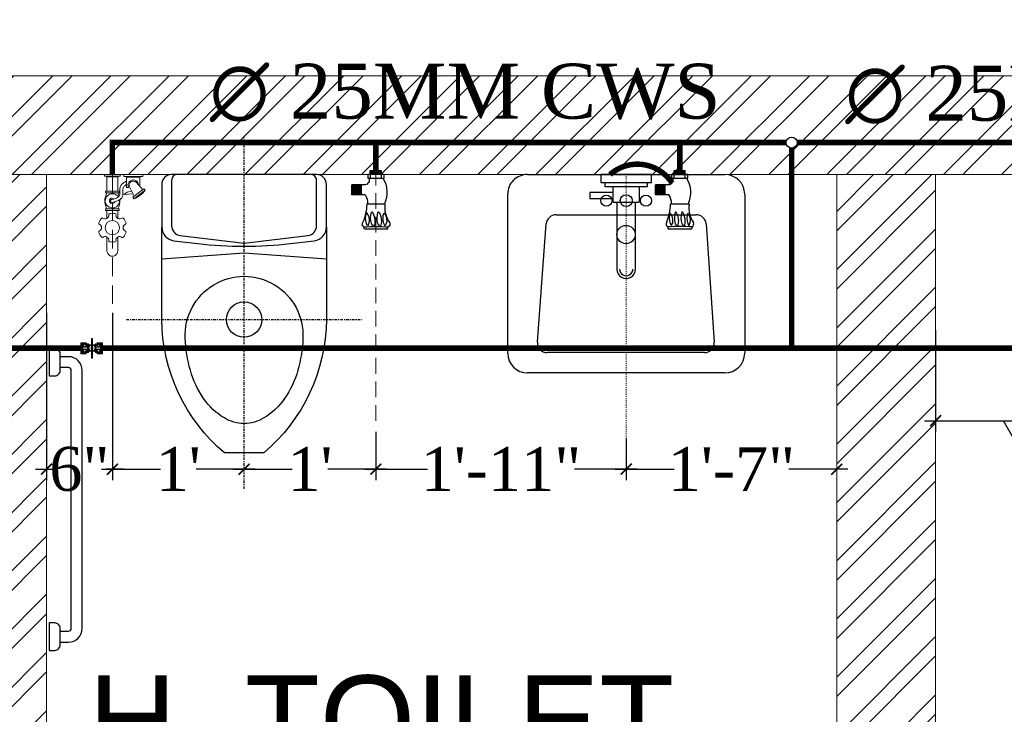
# Model space of a CAD drawing. Header units: inches. Extents: x 119662 to 158499, y 12149 to 20675.
# Tile 89 of 97: x 125240 to 125330, y 19611 to 19674. Entities that reach past the tile are written whole.
import ezdxf

# ---------------------------------------------------------------- set-up
doc = ezdxf.new("R2010")
doc.units = ezdxf.units.IN
doc.header["$MEASUREMENT"] = 0
doc.header["$PDMODE"] = 34
doc.linetypes.add('CENTER', pattern=[50.8, 31.75, -6.35, 6.35, -6.35])
doc.linetypes.add('DASHED2', pattern=[0.375, 0.25, -0.125])
for name, color, linetype, lineweight in [('00-GRIDTEXT', 1, 'Continuous', 13), ('202', 9, 'Continuous', 9), ('CENTER', 46, 'DASHED2', 9), ('FC', 1, 'Continuous', 9), ('KIT TEXT.', 5, 'Continuous', 5), ('PD_BRICK WALL_115', 134, 'Continuous', 30), ('PD_FIXTURE', 21, 'Continuous', 25), ('PD_HATCH', 45, 'Continuous', 9), ('PL. FICTURE', 4, 'Continuous', 25), ('PP-Domestic  Cold Water Supply', 5, 'Continuous', 25), ('PP-TEXT', 7, 'Continuous', 40)]:
    doc.layers.add(name, color=color, linetype=linetype, lineweight=lineweight)
doc.layers.add('PD_025_TEXT', color=61, linetype='Continuous')
doc.layers.add('PP--DIM', color=7, linetype='Continuous')
doc.styles.add('ISO', font='isocp.shx', dxfattribs={"height": 250})
doc.styles.add('MtX_Times_New_Roman', font='times.ttf')
doc.styles.add('style1', font='arial.ttf', dxfattribs={"height": 500})
doc.styles.add('TIMES NEW ROMAN', font='times.ttf', dxfattribs={"height": 4})
doc.dimstyles.new('PP-DIM', dxfattribs={"dimtxt": 4, "dimasz": 1, "dimexe": 1, "dimexo": 1, "dimgap": 0.09, "dimtad": 0, "dimdec": 1, "dimzin": 0, "dimdsep": 46, "dimlunit": 4, "dimtxsty": 'TIMES NEW ROMAN', "dimblk": 'ARCHTICK', "dimcen": 0.09, "dimdle": 1, "dimclrd": 256, "dimclre": 256, "dimclrt": 256, "dimadec": 0, "dimazin": 0, "dimtfac": 1, "dimtdec": 4, "dimtofl": 0, "dimtmove": 1, "dimatfit": 3, "dimfxl": 1, "dimtolj": 1, "dimtzin": 0, "dimlwd": -1, "dimlwe": -1, "dimarcsym": 0})

# ---------------------------------------------------------------- blocks, each defined once
blk = doc.blocks.new('A$C6E471120')
at = {"layer": 'KIT TEXT.', "color": 251, "insert": (-5067.8, -328.1, 488.6), "char_height": 60.175, "width": 1050.284, "attachment_point": 7, "style": 'ISO'}
blk.add_mtext('\\pi300.49;{\\Fromans|c0;\\W0.8;WORK TABLE}', dxfattribs=at)
blk = doc.blocks.new('LV')
at = {"color": 8}
for p, q in [((-254, 510.1), (254, 510.1)), ((-304.8, 50.8), (-304.8, 459.3)), ((-201, 458), (203.1, 458)), ((304.8, 459.3), (304.8, 50.8)), ((-205.3, 127), (-226.3, 430.8)), ((228.4, 430.6), (205.5, 126.8)), ((180.2, 103.5), (-180, 103.5)), ((254, 0), (-254, 0))]:
    blk.add_line(p, q, dxfattribs=at)
for centre, radius in [((0.4, 154.3), 23.6), ((-50.8, 67.2), 14.4), ((0, 67.2), 15.3), ((50.8, 67.2), 14.4)]:
    blk.add_circle(centre, radius, dxfattribs=at)
for centre, radius, start, end in [((-254, 459.3), 50.8, 90, 180), ((254, 459.3), 50.8, 0, 90), ((-201, 432.6), 25.4, 90, 184.2016), ((203.1, 432.6), 25.4, 355.4179, 90), ((-180, 128.9), 25.4, 184.2016, 270), ((180.2, 128.9), 25.4, 270, 355.4179), ((-254, 50.8), 50.8, 180, 270), ((254, 50.8), 50.8, 270, 0)]:
    blk.add_arc(centre, radius, start, end, dxfattribs=at)
blk = doc.blocks.new('XI')
at = {"color": 8, "linetype": 'CENTER', "ltscale": 0.2}
for points in [[(-370, 300), (-370, -300)], [(-801.7, 0), (94.8, 0)]]:
    blk.add_lwpolyline(points, dxfattribs=at)
at = {"color": 8}
for points in [[(-134, -210), (-370, -210, -0.218492), (-710, -50), (-710, 50, -0.218492), (-370, 210), (-134, 210)], [(0, 170, 0.414214), (-15, 185), (-130.8, 185, 0.379919), (-155.6, 163), (-175, 0), (-155.6, -163, 0.379919), (-130.8, -185), (-15, -185, 0.414214), (0, -170)]]:
    blk.add_lwpolyline(points, format="xyb", dxfattribs=at)
blk.add_lwpolyline([(-215, 210), (-200, 0), (-215, -210)], dxfattribs=at)
for points in [[(0, -185), (0, 185, 0.414214), (-25, 210), (-134, 210, 0.379919), (-168.8, 179.1), (-176, 118.2, 0.059314), (-176, -118.2), (-168.8, -179.1, 0.379919), (-134, -210), (-25, -210, 0.414214)], [(-417.5, 150.1, -1.051391), (-417.5, -150.1, -0.060335), (-499.4, -137.1, -0.081386), (-571.2, -103.3, -0.106971), (-621, -50.4, -0.136416), (-635, 0, -0.136416), (-621, 50.4, -0.106971), (-571.2, 103.3, -0.081386), (-499.4, 137.1, -0.060335)]]:
    blk.add_lwpolyline(points, format="xyb", close=True, dxfattribs=at)
blk.add_circle((-370, 0), 45, dxfattribs=at)
blk = doc.blocks.new('A$C07EA312C')
at = {"color": 8}
for points in [[(0, 550), (0, 500), (10, 500, 0.414214), (20, 510), (20, 540, 0.414214), (10, 550)], [(0, 50), (0, 0), (10, 0, 0.414214), (20, 10), (20, 40, 0.414214), (10, 50)]]:
    blk.add_lwpolyline(points, format="xyb", close=True, dxfattribs=at)
for points in [[(20, 15), (35, 15, 0.414214), (60, 40), (60, 510, 0.414214), (35, 535), (20, 535)], [(20, 35), (35, 35, 0.414214), (40, 40), (40, 510, 0.414214), (35, 515), (20, 515)]]:
    blk.add_lwpolyline(points, format="xyb", dxfattribs=at)
blk = doc.blocks.new('FIRST FLOOR')
at = {"layer": 'PD_HATCH', "lineweight": 5}
h = blk.add_hatch(dxfattribs=at)
h.set_pattern_fill('ANSI32', color=251, scale=10)
h.set_pattern_definition([(45, (138679.5072, 18754.504), (-2.65165, 2.65165), []), (45, (138681.275, 18754.504), (-2.65165, 2.65165), [])])
h.paths.add_polyline_path([(138682.658, 18797.254), (138673.658, 18797.254), (138673.658, 18715.754), (138682.658, 18715.754)])
h.paths.add_polyline_path([(139044.158, 18649.754), (138874.658, 18649.754), (138874.658, 18640.754), (139044.158, 18640.754)])
h.paths.add_polyline_path([(139228.658, 18649.754), (139059.158, 18649.754), (139059.158, 18640.754), (139228.658, 18640.754)])
h.paths.add_polyline_path([(138682.658, 19513.754), (138673.658, 19513.754), (138673.658, 19432.254), (138682.658, 19432.254)])
h.paths.add_polyline_path([(138682.658, 19417.254), (138673.658, 19417.254), (138673.658, 19277.254), (138682.658, 19277.254)])
h.paths.add_polyline_path([(138682.658, 19262.254), (138673.658, 19262.254), (138673.658, 19122.254), (138682.658, 19122.254)])
h.paths.add_polyline_path([(138682.658, 19107.254), (138673.658, 19107.254), (138673.658, 18967.254), (138682.658, 18967.254)])
h.paths.add_polyline_path([(138682.658, 18952.254), (138673.658, 18952.254), (138673.658, 18812.254), (138682.658, 18812.254)])
h.paths.add_polyline_path([(139774.658, 19588.754), (139608.158, 19588.754), (139608.158, 19579.754), (139774.658, 19579.754)])
h.paths.add_polyline_path([(139593.158, 19588.754), (139428.158, 19588.754), (139428.158, 19579.754), (139593.158, 19579.754)])
h.paths.add_polyline_path([(139413.158, 19588.754), (139243.658, 19588.754), (139243.658, 19579.754), (139413.158, 19579.754)])
h.paths.add_polyline_path([(139228.658, 19588.754), (139059.158, 19588.754), (139059.158, 19579.754), (139228.658, 19579.754)])
h.paths.add_polyline_path([(138859.658, 19588.754), (138748.658, 19588.754), (138748.658, 19579.754), (138859.658, 19579.754)])
h.paths.add_polyline_path([(138733.658, 19588.754), (138673.658, 19588.754), (138673.658, 19528.754), (138682.658, 19528.754), (138682.658, 19579.754), (138733.658, 19579.754)])
h.paths.add_polyline_path([(138682.658, 18700.754), (138673.658, 18700.754), (138673.658, 18640.754), (138733.658, 18640.754), (138733.658, 18649.754), (138682.658, 18649.754)])
h.paths.add_polyline_path([(138859.658, 18649.754), (138748.658, 18649.754), (138748.658, 18640.754), (138859.658, 18640.754)])
h.paths.add_polyline_path([(139268.408, 18649.754), (139243.658, 18649.754), (139243.658, 18640.754), (139268.408, 18640.754)])
h.paths.add_polyline_path([(139413.158, 18649.754), (139388.408, 18649.754), (139388.408, 18640.754), (139413.158, 18640.754)])
h.paths.add_polyline_path([(139450.658, 18649.754), (139428.158, 18649.754), (139428.158, 18640.754), (139450.658, 18640.754)])
h.paths.add_polyline_path([(139593.158, 18649.754), (139570.658, 18649.754), (139570.658, 18640.754), (139593.158, 18640.754)])
h.paths.add_polyline_path([(139630.658, 18649.754), (139608.158, 18649.754), (139608.158, 18640.754), (139630.658, 18640.754)])
h.paths.add_polyline_path([(139774.658, 18649.754), (139750.658, 18649.754), (139750.658, 18640.754), (139774.658, 18640.754)])
h.paths.add_polyline_path([(139789.658, 18658.754), (139780.658, 18658.754)])
h.paths.add_polyline_path([(139789.658, 18797.254), (139780.658, 18797.254), (139780.658, 18658.754), (139789.658, 18658.754)])
h.paths.add_polyline_path([(139789.658, 18952.254), (139780.658, 18952.254), (139780.658, 18812.254), (139789.658, 18812.254)])
h.paths.add_polyline_path([(139789.658, 19262.254), (139780.658, 19262.254), (139780.658, 18967.254), (139789.658, 18967.254)])
h.paths.add_polyline_path([(139789.658, 19570.754), (139780.658, 19570.754), (139780.658, 19432.254), (139789.658, 19432.254)])
h.paths.add_polyline_path([(139771.658, 19429.254), (139666.658, 19429.254), (139666.658, 19420.254), (139771.658, 19420.254)])
h.paths.add_polyline_path([(139666.658, 19417.254), (139657.658, 19417.254), (139657.658, 19339.254), (139666.658, 19339.254)])
h.paths.add_polyline_path([(139657.658, 19429.254), (139585.658, 19429.254), (139585.658, 19420.254), (139657.658, 19420.254)])
h.paths.add_polyline_path([(139585.658, 19417.254), (139576.658, 19417.254), (139576.658, 19339.254), (139585.658, 19339.254)])
h.paths.add_polyline_path([(139576.658, 19429.254), (139495.658, 19429.254), (139495.658, 19327.254), (139522.658, 19327.254), (139522.658, 19336.254), (139504.658, 19336.254), (139504.658, 19420.254), (139576.658, 19420.254)])
h.paths.add_polyline_path([(139576.658, 19336.254), (139558.658, 19336.254), (139558.658, 19327.254), (139576.658, 19327.254)], flags=17)
h.paths.add_polyline_path([(139603.658, 19336.254), (139585.658, 19336.254), (139585.658, 19327.254), (139603.658, 19327.254)])
h.paths.add_polyline_path([(139657.658, 19336.254), (139639.658, 19336.254), (139639.658, 19327.254), (139657.658, 19327.254)])
h.paths.add_polyline_path([(139666.658, 19327.254), (139657.658, 19327.254), (139657.658, 19264.254), (139666.658, 19264.254)])
h.paths.add_polyline_path([(139789.658, 19278.254), (139780.658, 19278.254), (139780.658, 19277.254), (139789.658, 19277.254)])
h.paths.add_polyline_path([(139789.658, 19417.254), (139780.658, 19417.254), (139780.658, 19398.254), (139789.658, 19398.254)])
h.paths.add_polyline_path([(138911.408, 19579.754), (138911.408, 19588.754), (138874.658, 19588.754), (138874.658, 19579.754)])
h.paths.add_polyline_path([(139007.408, 19588.754), (139007.408, 19579.754), (139044.158, 19579.754), (139044.158, 19588.754)])
h = blk.add_hatch(dxfattribs=at)
h.set_pattern_fill('ANSI32', color=251, scale=10)
h.set_pattern_definition([(45, (165803.1266, 37468.1404), (-2.65165043, 2.65165043), []), (45, (165804.8943, 37468.1404), (-2.65165043, 2.65165043), [])])
h.paths.add_polyline_path([(139264.658, 19579.754), (139258.658, 19579.754), (139258.658, 19543.754), (139264.658, 19543.754)])
h.paths.add_polyline_path([(139264.658, 19543.754), (139258.658, 19543.754), (139258.658, 19507.754), (139264.658, 19507.754)])
h.paths.add_polyline_path([(139258.658, 19507.754), (139258.658, 19471.754), (139264.658, 19471.754), (139264.658, 19507.754)])
h.paths.add_polyline_path([(139264.658, 19471.754), (139258.658, 19471.754), (139258.658, 19435.754), (139264.658, 19435.754)])
h.paths.add_polyline_path([(139264.658, 19435.754), (139258.658, 19435.754), (139258.658, 19399.754), (139264.658, 19399.754)])
h.paths.add_polyline_path([(139264.658, 19399.754), (139258.658, 19399.754), (139258.658, 19363.754), (139264.658, 19363.754)])
h.paths.add_polyline_path([(139543.658, 19579.754), (139534.658, 19579.754), (139534.658, 19490.254), (139530.158, 19490.254), (139530.158, 19485.754), (139534.658, 19485.754), (139534.658, 19475.754), (139543.658, 19475.754)])
h.paths.add_polyline_path([(139462.658, 19579.754), (139458.158, 19579.754), (139458.158, 19490.254), (139453.658, 19490.254), (139453.658, 19485.754), (139488.158, 19485.754), (139488.158, 19490.254), (139462.658, 19490.254)])
h.paths.add_polyline_path([(139458.158, 19561.754), (139455.158, 19561.754), (139455.158, 19557.254), (139458.158, 19557.254)], flags=17)
h.paths.add_polyline_path([(139431.158, 19561.754), (139428.158, 19561.754), (139428.158, 19570.754), (139423.658, 19570.754), (139423.658, 19561.754), (139413.158, 19561.754), (139413.158, 19557.254), (139431.158, 19557.254)])
h.paths.add_polyline_path([(139377.158, 19579.754), (139372.658, 19579.754), (139372.658, 19563.754), (139372.658, 19557.254), (139377.158, 19557.254), (139377.158, 19561.754)])
h.paths.add_polyline_path([(139668.158, 19579.754), (139663.658, 19579.754), (139663.658, 19561.754), (139668.158, 19561.754)])
at = {"layer": 'PD_BRICK WALL_115', "color": 251, "lineweight": 5}
for p, q in [((139789.658, 19588.754), (139007.408, 19588.754)), ((139593.158, 19579.754), (139428.158, 19579.754)), ((139462.658, 19490.254), (139462.658, 19579.754)), ((139534.658, 19490.254), (139534.658, 19579.754))]:
    blk.add_line(p, q, dxfattribs=at)
blk.add_lwpolyline([(139534.658, 19475.754), (139543.658, 19475.754), (139543.658, 19579.754)], dxfattribs=at)
at = {"layer": '00-GRIDTEXT', "color": 8, "xscale": 0.03937007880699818, "yscale": 0.03937007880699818, "zscale": 0.03937007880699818}
blk.add_blockref('A$C6E471120', (139249.658, 19579.754), dxfattribs=at)
at = {"layer": 'PD_FIXTURE', "color": 251, "ltscale": 12}
for name, p, xscale, yscale, zscale, rotation in [('XI', (139480.658, 19579.754), 0.03571428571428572, 0.03571428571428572, 0.03571428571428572, 90), ('LV', (139515.472, 19579.754), 0.03542840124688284, 0.03542840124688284, 0.03542840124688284, 180)]:
    blk.add_blockref(name, p, dxfattribs=dict(at, xscale=xscale, yscale=yscale, zscale=zscale, rotation=rotation))
at = {"layer": 'PD_FIXTURE', "color": 251, "ltscale": 12, "xscale": 0.05, "yscale": 0.05, "zscale": 0.05}
blk.add_blockref('A$C07EA312C', (139462.908, 19536.41), dxfattribs=at)
at = {"layer": 'PD_025_TEXT', "color": 251, "insert": (139453.311, 19338.288), "char_height": 8, "width": 128.49522, "attachment_point": 1, "rotation": 90, "style": 'style1'}
blk.add_mtext('\\pi39.404;7\'4" WIDE\\P\\pi38.269;PASSAGE', dxfattribs=at)
at = {"layer": 'PD_025_TEXT', "color": 251, "insert": (139428.342, 19534.129), "char_height": 8, "width": 128.49522, "attachment_point": 1, "style": 'style1'}
blk.add_mtext('\\pi38.106;H. TOILET\\P\\pi44.447;6\' X 7\'5"', dxfattribs=at)
blk = doc.blocks.new('FOSSIL-PP')
at = {"layer": 'CENTER', "lineweight": 5, "ltscale": 5}
blk.add_line((-0.127, 0), (19.812, 0), dxfattribs=at)
at = {"layer": 'FC', "color": 4, "lineweight": 5}
for p, q in [((-0.017, 0.532), (-0.127, 0.532)), ((-0.127, -0.532), (-0.127, 0.532)), ((-0.017, 0.46), (-0.017, 0.532)), ((0.027, 0.372), (-0.017, 0.46)), ((0.027, -0.372), (0.027, 0.372)), ((0.027, 0.364), (1.008, 0.364)), ((1.008, -0.465), (1.008, 0.465)), ((1.008, 0.465), (1.108, 0.465)), ((1.108, -0.465), (1.108, 0.465)), ((2.203, -0.465), (2.203, 0.465)), ((2.203, 0.465), (2.303, 0.465)), ((2.303, -0.465), (2.303, 0.465)), ((2.303, 0.364), (2.839, 0.364)), ((4.102, 0.364), (5.037, 0.364)), ((-0.017, -0.532), (-0.127, -0.532)), ((0.027, -0.372), (-0.017, -0.46)), ((-0.017, -0.46), (-0.017, -0.532)), ((0.027, -0.364), (1.008, -0.364)), ((1.008, -0.465), (1.108, -0.465)), ((2.203, -0.465), (2.303, -0.465)), ((2.303, -0.364), (2.839, -0.364)), ((4.102, -0.364), (5.037, -0.364)), ((0.006, -0.768), (-0.127, -0.768)), ((-0.127, -2.055), (-0.127, -0.768)), ((0.006, -0.855), (0.006, -0.768)), ((0.059, -0.962), (0.006, -0.855)), ((0.059, -0.962), (0.759, -0.962)), ((0.059, -1.861), (0.059, -0.962)), ((0.759, -1.096), (0.759, -0.962)), ((0.059, -1.861), (0.006, -1.968)), ((0.006, -1.968), (0.006, -2.055)), ((0.059, -1.861), (0.683, -1.861)), ((0.006, -2.055), (-0.127, -2.055))]:
    blk.add_line(p, q, dxfattribs=at)
at = {"layer": 'FC', "color": 4, "lineweight": 5, "ltscale": 5}
for p, q in [((-0.017, -0.46), (-0.017, 0.46)), ((0.006, -1.968), (0.006, -0.855)), ((0.703, -1.153), (1.346, -1.469)), ((0.757, -1.044), (0.759, -1.046)), ((0.411, -1.628), (0.909, -2.054)), ((0.85, -2.136), (1.405, -1.393)), ((0.942, -2.215), (1.515, -1.447)), ((1.405, -1.393), (1.515, -1.447)), ((0.85, -2.136), (0.942, -2.215))]:
    blk.add_line(p, q, dxfattribs=at)
blk.add_lwpolyline([(1.183, -1.389), (1.215, -0.768), (1.065, -0.991), (1.009, -1.303)], dxfattribs=at)
at = {"layer": 'FC', "color": 4, "lineweight": 5}
blk.add_circle((3.471, 0), 0.486, dxfattribs=at)
for centre, radius, start, end in [((2.863, 0.679), 0.0607, 131.80513, 219.51268), ((3.471, 0), 0.972, 108.19487, 131.80513), ((3.186, 0.866), 0.0607, 20.48732, 108.19487), ((3.471, 0.972), 0.243, 200.48732, 339.51268), ((3.755, 0.866), 0.0607, 71.80513, 159.51268), ((3.471, 0), 0.972, 48.19487, 71.80513), ((4.078, 0.679), 0.0607, 320.48732, 48.19487), ((1.655, -0.601), 1.11, 60.44364, 119.55636), ((1.655, 0), 0.486, 261.98464, 237.5179), ((1.663, 0.02), 0.107, 323.89168, 184.90749), ((3.471, 0), 0.972, 168.19487, 191.80513), ((2.579, 0.186), 0.0607, 80.48732, 168.19487), ((2.629, 0.486), 0.243, 260.48732, 39.51268), ((4.313, 0.486), 0.243, 140.48732, 279.51268), ((4.363, 0.186), 0.0607, 11.80513, 99.51268), ((3.471, 0), 0.972, 348.19487, 11.80513), ((5.037, 0), 0.364, 270, 90), ((1.655, 0.601), 1.11, 240.44364, 253.66488), ((1.655, 0.601), 1.11, 265.69067, 299.55636), ((2.579, -0.186), 0.0607, 191.80513, 279.51268), ((2.629, -0.486), 0.243, 320.48732, 99.51268), ((2.863, -0.679), 0.0607, 140.48732, 228.19487), ((4.313, -0.486), 0.243, 80.48732, 219.51268), ((4.078, -0.679), 0.0607, 311.80513, 39.51268), ((4.363, -0.186), 0.0607, 260.48732, 348.19487), ((0.591, -1.411), 0.357, 61.9682, 267.31493), ((3.471, 0), 0.972, 228.19487, 251.80513), ((3.186, -0.866), 0.0607, 251.80513, 339.51268), ((3.471, -0.972), 0.243, 20.48732, 159.51268), ((3.755, -0.866), 0.0607, 200.48732, 288.19487), ((3.471, 0), 0.972, 288.19487, 311.80513)]:
    blk.add_arc(centre, radius, start, end, dxfattribs=at)
at = {"layer": 'FC', "color": 4, "lineweight": 5, "ltscale": 5}
for centre, radius, start, end in [((1.663, 0.02), 0.186, 286.73188, 221.64542), ((0.591, -1.411), 0.282, 61.08158, 230.16151), ((-0.148, -0.804), 1.783, 307.69218, 338.85495)]:
    blk.add_arc(centre, radius, start, end, dxfattribs=at)
at = {"layer": 'FC', "color": 4, "lineweight": 5, "ltscale": 5, "extrusion": (0, 0, -1)}
for centre in [(1.15, -2), (1.164, -1.962), (1.188, -1.953), (1.228, -1.896), (1.263, -1.856), (1.288, -1.803), (1.291, -1.829), (1.316, -1.797), (1.322, -1.757), (1.36, -1.713), (1.389, -1.68), (1.412, -1.635), (1.432, -1.587), (1.111, -2.034)]:
    blk.add_ellipse(centre, major_axis=(0, -0.01), ratio=0.499725, dxfattribs=at)
at = {"layer": 'FC', "color": 4, "lineweight": 5, "ltscale": 5}
for points, knots in [([(1.557, 0.011), (1.528, -0.092), (1.5, -0.191), (1.431, -0.363), (1.388, -0.429), (1.316, -0.485), (1.288, -0.497), (1.201, -0.51), (1.145, -0.51), (1.001, -0.505), (0.908, -0.498), (0.744, -0.521), (0.673, -0.546), (0.556, -0.621), (0.507, -0.669), (0.408, -0.795), (0.362, -0.876), (0.321, -0.962)], [0, 0, 0, 0, 0.269121, 0.269121, 0.560472, 0.560472, 0.736407, 0.736407, 0.912343, 0.912343, 1.155943, 1.155943, 1.338292, 1.338292, 1.520641, 1.520641, 1.763356, 1.763356, 1.763356, 1.763356]), ([(1.75, -0.043), (1.721, -0.146), (1.692, -0.252), (1.619, -0.431), (1.579, -0.507), (1.48, -0.616), (1.428, -0.654), (1.307, -0.7), (1.246, -0.707), (1.072, -0.712), (0.96, -0.699), (0.803, -0.711), (0.755, -0.728), (0.662, -0.795), (0.618, -0.845), (0.567, -0.927), (0.556, -0.944), (0.546, -0.962)], [0, 0, 0, 0, 0.269826, 0.269826, 0.494375, 0.494375, 0.654677, 0.654677, 0.814978, 0.814978, 1.117554, 1.117554, 1.3623, 1.3623, 1.607046, 1.607046, 1.669366, 1.669366, 1.669366, 1.669366])]:
    blk.add_open_spline(points, degree=3, knots=knots, dxfattribs=at)
blk = doc.blocks.new('PP-SINGLE TAP BASIN')
at = {"layer": 'CENTER', "linetype": 'DASHED2'}
blk.add_line((457.2, 0), (0, 0), dxfattribs=at)
at = {"layer": 'PL. FICTURE', "color": 4}
for p, q in [((0, 101), (0, 74.4)), ((5.9, 101), (0, 101)), ((5.9, 74.4), (5.9, 101)), ((48.4, 102.8), (48.4, 72.7)), ((89.4, 106.7), (89.4, 69.2)), ((-6.8, 78.4), (-6.8, 96.4)), ((5.8, 96.4), (-6.8, 96.4)), ((-6.8, 87.4), (0, 87.4)), ((-5.6, 96.4), (-5.6, 78.4)), ((-4.5, 96.4), (-4.5, 78.4)), ((-3.4, 96.4), (-3.4, 78.4)), ((-2.3, 96.4), (-2.3, 78.4)), ((-1.1, 96.4), (-1.1, 78.4)), ((0, 78.4), (-6.8, 78.4)), ((5.9, 78.4), (-6.8, 78.4)), ((0, 74.4), (5.9, 74.4)), ((17.1, 69.9), (17.1, 48.2)), ((33.2, 70), (33.2, 48.2)), ((33.2, 63.9), (17.1, 63.9)), ((33.2, 61.9), (17.1, 61.9)), ((33.2, 60), (17.1, 60)), ((33.2, 58), (17.1, 58)), ((33.2, 56), (17.1, 56)), ((33.2, 54.1), (17.1, 54.1)), ((33.2, 52.1), (17.1, 52.1)), ((33.2, 50.1), (17.1, 50.1)), ((33.2, 50.1), (17.1, 50.1)), ((33.2, 48.2), (17.1, 48.2))]:
    blk.add_line(p, q, dxfattribs=at)
at = {"layer": 'PL. FICTURE'}
for p, q in [((20.4, 21.2), (45.4, 21.2)), ((45.4, -21.2), (45.4, 21.2)), ((154.8, 15.2), (45.4, 15.2)), ((45.4, -15.2), (154.8, -15.2)), ((45.4, -21.2), (20.4, -21.2))]:
    blk.add_line(p, q, dxfattribs=at)
at = {"layer": 'PL. FICTURE', "linetype": 'Continuous'}
blk.add_lwpolyline([(0, 41.7), (0, -41.7), (13.1, -41.7), (13.1, 41.7)], close=True, dxfattribs=at)
at = {"layer": 'PL. FICTURE'}
for points in [[(13.1, 34.2), (20.4, 34.2), (20.4, -34.2), (13.1, -34.2)], [(39.4, -21.2), (29.4, -21.2), (29.4, -59.4), (39.4, -59.4)]]:
    blk.add_lwpolyline(points, close=True, dxfattribs=at)
at = {"layer": 'PL. FICTURE', "color": 4}
for centre, radius, start, end in [((29.4, 60.7), 45, 64.9956, 121.5797), ((53.5, 146.8), 44.3, 263.3195, 304.5359), ((76.3, 68.5), 28.2, 90.6273, 120.998), ((74.6, 88.1), 17.1, 57.6622, 132.7666), ((71.4, 124.1), 24.9, 250.2963, 290.4807), ((75.8, 75.8), 20.9, 66.6687, 89.4909), ((80.6, 104.9), 5.77, 31.4335, 109.9133), ((78.9, 107.8), 7.06, 279.3347, 312.6985), ((439.5, 88.1), 354.5, 176.8113, 183.3087), ((91.4, 120.6), 14, 245.192, 261.5484), ((62.1, 91.8), 0.911, 112.3068, 247.6932), ((62.1, 81.1), 0.911, 112.3068, 247.6932), ((71.2, 123.1), 33.5, 253.6094, 285.3435), ((76.3, 57.8), 28.2, 90.6273, 120.998), ((75.8, 65.1), 20.9, 66.6687, 89.4909), ((77.3, 97.5), 7.26, 292.6508, 339.7025), ((77.3, 86.8), 7.26, 292.6508, 339.7025), ((8.4, 67.9), 8.91, 13.5129, 106.5185), ((46.7, 49.8), 24.3, 86.0586, 123.9894), ((43.9, -19.2), 92, 68.3225, 87.2128), ((71.2, 112.4), 33.5, 253.6094, 285.3435), ((74.5, 59.5), 17.1, 57.6622, 132.7666), ((71.3, 95.5), 24.9, 250.2963, 290.4807), ((81.1, 70.7), 5.39, 233.9467, 326.4616), ((78.8, 79.2), 7.06, 279.3347, 312.6985), ((83.8, 77.9), 10.3, 279.9211, 302.8376)]:
    blk.add_arc(centre, radius, start, end, dxfattribs=at)
at = {"layer": 'PL. FICTURE'}
for radius in [15.2, 15.2, 11]:
    blk.add_arc((154.8, 0), radius, 270, 90, dxfattribs=at)
blk = doc.blocks.new('BALL VALVE-PP')
for p, q in [((14.1, 75), (0, 75)), ((0, 75), (0, 0)), ((4.7, 70.3), (4.7, 4.7)), ((9.4, 70.3), (4.7, 70.3)), ((9.4, 70.3), (9.4, 4.7)), ((14.1, 75), (14.1, 0)), ((36.4, 75), (14.1, 75)), ((33.6, 72.2), (18.8, 72.2)), ((112.8, 75), (135.9, 75)), ((115.6, 72.2), (129.8, 72.2)), ((135.9, 75), (149.9, 75)), ((135.9, 0), (135.9, 75)), ((140.5, 70.3), (145.2, 70.3)), ((140.5, 4.7), (140.5, 70.3)), ((145.2, 4.7), (145.2, 70.3)), ((149.9, 0), (149.9, 75)), ((149.9, 75), (149.9, 0)), ((9.4, 4.7), (4.7, 4.7)), ((36.4, 44.1), (14.1, 44.1)), ((36.4, 30.9), (14.1, 30.9)), ((37.3, 65.6), (17.7, 65.6)), ((43.8, 12.2), (18.8, 12.4)), ((37.9, 9.4), (18.8, 9.4)), ((32.9, 28.1), (19.2, 28.1)), ((43.8, 62.8), (19.3, 62.8)), ((33.6, 46.9), (19.3, 46.9)), ((19.9, 50.1), (20.7, 50.9)), ((33.6, 2.8), (20.1, 2.8)), ((105.4, 62.8), (131.2, 62.6)), ((105.4, 12.2), (130.6, 12.2)), ((111.4, 65.6), (131.1, 65.6)), ((112, 9.4), (132.3, 9.4)), ((112.8, 44.1), (135.9, 44.1)), ((112.8, 30.9), (135.9, 30.9)), ((115.6, 28.1), (130.6, 28.1)), ((115.7, 2.8), (131.2, 2.8)), ((116.4, 46.9), (130.8, 46.9)), ((140.5, 4.7), (145.2, 4.7)), ((14.1, 0), (0, 0)), ((36.4, 0), (14.1, 0)), ((112.8, 0), (135.9, 0)), ((135.9, 0), (149.9, 0))]:
    blk.add_line(p, q)
for points in [[(75.4, 38), (75.4, 104.8), (70, 104.8), (70, 38)], [(73.5, 39.9), (73.5, 102.9), (71.9, 102.9), (71.9, 39.9)], [(48.8, 8.2), (48.8, 66.2), (43.8, 66.2), (43.8, 8.2)], [(75.4, 38), (75.4, -28.7), (70, -28.7), (70, 38)], [(73.5, 36.1), (73.5, -26.9), (71.9, -26.9), (71.9, 36.1)], [(101.4, 8.8), (101.4, 66.8), (96.4, 66.8), (96.4, 8.8)], [(100.4, 66.8), (100.4, 8.8), (105.4, 8.8), (105.4, 66.8)]]:
    blk.add_lwpolyline(points, close=True)
for centre, radius in [((72.5, 36.1), 23.8), ((72.5, 36.1), 21), ((73.1, 37.5), 7.66)]:
    blk.add_circle(centre, radius)
for centre, radius, start, end in [((12.6, 70.3), 4.91, 287.1897, 72.8103), ((16.9, 69.1), 3.6, 282.79226, 58.14537), ((44.7, 74), 11.3, 189.47536, 265.45852), ((43.7, 73.6), 7.46, 169.31112, 270.36161), ((105.5, 74.1), 7.34, 269.29761, 6.76858), ((103, 75.7), 13.1, 280.86007, 344.48135), ((137.2, 70.3), 7.7, 165.91014, 229.35885), ((137.2, 70.3), 4.89, 106.52666, 253.47334), ((2.3, 54.8), 15.9, 317.4556, 42.5444), ((1.2, 20.2), 16.8, 319.93678, 40.06322), ((12.7, 4.7), 4.89, 286.52666, 73.47334), ((2.3, 54.8), 18.8, 334.85979, 35.08398), ((2.4, 20.7), 18.3, 326.42504, 23.96384), ((12.7, 4.7), 7.7, 345.91014, 49.35885), ((54.4, 25), 21.7, 171.84918, 216.27579), ((69.3, 44.8), 35.7, 149.81934, 176.73701), ((46.3, -0.7), 13.1, 100.86007, 164.48135), ((49.1, 25.1), 14, 155.41984, 247.53412), ((58.2, 46.3), 21.9, 131.09906, 185.94699), ((43.7, 0.9), 7.34, 89.29761, 186.76858), ((60.4, 74), 16, 224.15218, 290.0104), ((60.2, 76.1), 20.8, 237.19168, 288.36975), ((60.9, -2), 18.9, 66.76828, 129.11369), ((60.8, -2.3), 16.4, 67.04157, 136.86792), ((86, 69.9), 15.7, 243.08158, 311.5469), ((86, 70), 12.9, 243.1741, 322.84008), ((86.2, 3.1), 15.2, 48.10561, 101.48622), ((86.1, 2.6), 12.9, 37.42451, 101.0187), ((100.1, 49.9), 14, 335.41984, 67.53412), ((91.1, 28.7), 21.9, 311.09906, 5.94699), ((104.5, 1), 11.3, 9.47536, 85.45852), ((105.5, 1.4), 7.46, 349.31112, 90.36161), ((79.9, 30.2), 35.7, 329.81934, 356.73701), ((94.8, 50), 21.7, 351.84918, 36.27579), ((147.6, 20.2), 18.8, 154.85979, 215.08398), ((147.5, 54.3), 18.3, 146.42504, 203.96384), ((133.1, 5.9), 3.6, 102.79226, 238.14537), ((147.6, 20.2), 15.9, 137.4556, 222.5444), ((148.7, 54.8), 16.8, 139.93678, 220.06322), ((137.3, 4.7), 4.91, 107.1897, 252.8103)]:
    blk.add_arc(centre, radius, start, end)
blk = doc.blocks.new('ANGLE VALVE1-PP')
at = {"layer": 'CENTER', "ltscale": 5}
blk.add_line((0, 19.941), (0, 0.001), dxfattribs=at)
at = {"layer": 'PL. FICTURE'}
for p, q in [((0.942, 4.685), (-0.887, 4.686)), ((0.749, 2.688), (-0.715, 2.689)), ((-0.849, 1.947), (-1.911, 1.947)), ((-1.911, 1.947), (-1.911, 1.162)), ((-1.856, 1.947), (-1.856, 1.162)), ((-1.801, 1.947), (-1.801, 1.162)), ((-1.746, 1.947), (-1.746, 1.162)), ((-1.692, 1.947), (-1.692, 1.162)), ((-1.637, 1.947), (-1.637, 1.162)), ((-1.582, 1.947), (-1.582, 1.162)), ((-1.527, 1.947), (-1.527, 1.162)), ((-1.473, 1.947), (-1.473, 1.162)), ((-1.418, 1.947), (-1.418, 1.162)), ((-1.363, 1.947), (-1.363, 1.162)), ((-1.308, 1.947), (-1.308, 1.162)), ((-1.253, 1.947), (-1.253, 1.162)), ((-1.199, 1.947), (-1.199, 1.162)), ((-1.145, 1.947), (-1.145, 1.162)), ((-0.85, 1.162), (-1.911, 1.162)), ((-0.632, 0.617), (0.661, 0.617)), ((-0.632, 0.33), (-0.632, 0.617)), ((0.661, 0.33), (-0.632, 0.33)), ((-0.437, 0.331), (-0.437, 0.617)), ((-0.437, 0.331), (-0.437, 0.001)), ((-0.437, 0.275), (0.437, 0.275)), ((-0.437, 0.22), (0.437, 0.22)), ((-0.437, 0.166), (0.437, 0.166)), ((-0.437, 0.111), (0.437, 0.111)), ((-0.437, 0.056), (0.437, 0.056)), ((-0.437, 0.001), (0.437, 0.001)), ((0, 0.001), (0, 0.33)), ((0.437, 0.33), (0.438, 0.616)), ((0.437, 0.001), (0.437, 0.33)), ((0.661, 0.617), (0.661, 0.33))]:
    blk.add_line(p, q, dxfattribs=at)
for centre, radius, start, end in [((-0.815, 4.281), 0.263, 123.53841, 216.05325), ((-5.191, 2.471), 4.481, 2.78722, 21.67747), ((-0.464, 4.413), 0.504, 147.16237, 170.0789), ((0.037, 21.74), 17.268, 266.69134, 273.18874), ((0.397, 3.802), 1.213, 159.5193, 199.70367), ((-1.356, 3.958), 0.833, 317.23343, 32.33775), ((-0.4, 4.17), 0.344, 137.30146, 170.66528), ((1.219, 3.801), 1.63, 164.6565, 196.39064), ((-0.028, 4.096), 0.353, 110.29752, 157.34923), ((-1.443, 4.049), 1.376, 329.00196, 359.37266), ((-1.083, 4.025), 1.016, 0.50914, 23.3313), ((1.739, 3.801), 1.63, 164.6565, 196.39064), ((0.493, 4.096), 0.353, 110.29752, 157.34923), ((-0.922, 4.049), 1.376, 329.00196, 359.37266), ((-0.563, 4.025), 1.016, 0.50914, 23.3313), ((1.79, 3.807), 1.213, 159.5193, 199.70367), ((0.037, 3.964), 0.833, 317.23343, 32.33775), ((0.993, 4.176), 0.344, 137.30146, 170.66528), ((2.893, 2.939), 2.159, 145.46408, 186.68054), ((1.618, 4.785), 0.684, 188.45165, 204.80798), ((0.851, 4.258), 0.281, 340.08667, 58.56649), ((-0.305, 3.357), 0.0444, 202.3068, 337.6932), ((0.216, 3.357), 0.0444, 202.3068, 337.6932), ((-1.829, 2.608), 1.182, 326.01056, 3.94142), ((-1.3, 1.762), 2.19, 328.42026, 25.00436), ((-0.951, 0.74), 0.434, 343.48148, 76.48707)]:
    blk.add_arc(centre, radius, start, end, dxfattribs=at)
blk = doc.blocks.new('_ArchTick')
at = {"color": 251, "linetype": 'ByBlock', "const_width": 0.15}
blk.add_lwpolyline([(-0.5, -0.5), (0.5, 0.5)], dxfattribs=at)
blk = doc.blocks.new('*D754')
at = {"layer": 'Defpoints', "color": 0, "transparency": 16777216}
for p in [(729, -2.592), (735, -2.592), (735, -17.835)]:
    blk.add_point(p, dxfattribs=at)
at = {"layer": 'PP--DIM', "ltscale": 12, "transparency": 16777216}
for p, q in [((729, -3.592), (729, -18.835)), ((735, -3.592), (735, -18.835)), ((728, -17.835), (729.551, -17.835)), ((736, -17.835), (734.449, -17.835))]:
    blk.add_line(p, q, dxfattribs=at)
at = {"layer": 'PP--DIM', "transparency": 16777216, "rotation": 180}
blk.add_blockref('_ArchTick', (729, -17.835), dxfattribs=at)
at = {"layer": 'PP--DIM', "transparency": 16777216}
blk.add_blockref('_ArchTick', (735, -17.835), dxfattribs=at)
at = {"layer": 'PP--DIM', "transparency": 16777216, "insert": (732, -17.835), "char_height": 4, "attachment_point": 5, "style": 'TIMES NEW ROMAN'}
blk.add_mtext('\\A1;6"', dxfattribs=at)
blk = doc.blocks.new('*D755')
at = {"layer": 'Defpoints', "color": 0, "transparency": 16777216}
for p in [(735, -2.592), (747, -17.835), (747, -17.835)]:
    blk.add_point(p, dxfattribs=at)
at = {"layer": 'PP--DIM', "ltscale": 12, "transparency": 16777216}
for p, q in [((735, -3.592), (735, -18.835)), ((734, -17.835), (739.373, -17.835)), ((748, -17.835), (742.627, -17.835)), ((747, -18.835), (747, -18.835))]:
    blk.add_line(p, q, dxfattribs=at)
at = {"layer": 'PP--DIM', "transparency": 16777216, "rotation": 180}
blk.add_blockref('_ArchTick', (735, -17.835), dxfattribs=at)
at = {"layer": 'PP--DIM', "transparency": 16777216}
blk.add_blockref('_ArchTick', (747, -17.835), dxfattribs=at)
at = {"layer": 'PP--DIM', "transparency": 16777216, "insert": (741, -17.835), "char_height": 4, "attachment_point": 5, "style": 'TIMES NEW ROMAN'}
blk.add_mtext("\\A1;1'", dxfattribs=at)
blk = doc.blocks.new('*D756')
at = {"layer": 'Defpoints', "color": 0, "transparency": 16777216}
for p in [(759, -13.429), (747, -17.835), (759, -17.835)]:
    blk.add_point(p, dxfattribs=at)
at = {"layer": 'PP--DIM', "ltscale": 12, "transparency": 16777216}
for p, q in [((759, -14.429), (759, -18.835)), ((747, -16.835), (747, -16.835)), ((746, -17.835), (751.373, -17.835)), ((760, -17.835), (754.627, -17.835))]:
    blk.add_line(p, q, dxfattribs=at)
at = {"layer": 'PP--DIM', "transparency": 16777216, "rotation": 180}
blk.add_blockref('_ArchTick', (747, -17.835), dxfattribs=at)
at = {"layer": 'PP--DIM', "transparency": 16777216}
blk.add_blockref('_ArchTick', (759, -17.835), dxfattribs=at)
at = {"layer": 'PP--DIM', "transparency": 16777216, "insert": (753, -17.835), "char_height": 4, "attachment_point": 5, "style": 'TIMES NEW ROMAN'}
blk.add_mtext("\\A1;1'", dxfattribs=at)
blk = doc.blocks.new('*D757')
at = {"layer": 'Defpoints', "color": 0, "transparency": 16777216}
for p in [(759, -13.429), (781.814, -14.083), (781.814, -17.835)]:
    blk.add_point(p, dxfattribs=at)
at = {"layer": 'PP--DIM', "ltscale": 12, "transparency": 16777216}
for p, q in [((759, -14.429), (759, -18.835)), ((781.814, -15.083), (781.814, -18.835)), ((758, -17.835), (763.709, -17.835)), ((782.814, -17.835), (777.106, -17.835))]:
    blk.add_line(p, q, dxfattribs=at)
at = {"layer": 'PP--DIM', "transparency": 16777216, "rotation": 180}
blk.add_blockref('_ArchTick', (759, -17.835), dxfattribs=at)
at = {"layer": 'PP--DIM', "transparency": 16777216}
blk.add_blockref('_ArchTick', (781.814, -17.835), dxfattribs=at)
at = {"layer": 'PP--DIM', "transparency": 16777216, "insert": (770.407, -17.835), "char_height": 4, "attachment_point": 5, "style": 'TIMES NEW ROMAN'}
blk.add_mtext('\\A1;1\'-11"', dxfattribs=at)
blk = doc.blocks.new('*D758')
at = {"layer": 'Defpoints', "color": 0, "transparency": 16777216}
for p in [(781.814, -14.083), (801, -17.835), (801, -17.835)]:
    blk.add_point(p, dxfattribs=at)
at = {"layer": 'PP--DIM', "ltscale": 12, "transparency": 16777216}
for p, q in [((781.814, -15.083), (781.814, -18.835)), ((780.814, -17.835), (786.185, -17.835)), ((802, -17.835), (796.629, -17.835)), ((801, -18.835), (801, -18.835))]:
    blk.add_line(p, q, dxfattribs=at)
at = {"layer": 'PP--DIM', "transparency": 16777216, "rotation": 180}
blk.add_blockref('_ArchTick', (781.814, -17.835), dxfattribs=at)
at = {"layer": 'PP--DIM', "transparency": 16777216}
blk.add_blockref('_ArchTick', (801, -17.835), dxfattribs=at)
at = {"layer": 'PP--DIM', "transparency": 16777216, "insert": (791.407, -17.835), "char_height": 4, "attachment_point": 5, "style": 'TIMES NEW ROMAN'}
blk.add_mtext('\\A1;1\'-7"', dxfattribs=at)
blk = doc.blocks.new('*D759')
at = {"layer": 'Defpoints', "color": 0, "transparency": 16777216}
for p in [(810, -4.168), (822.375, -4.168), (822.375, -13.429)]:
    blk.add_point(p, dxfattribs=at)
at = {"layer": 'PP--DIM', "ltscale": 12, "transparency": 16777216}
for p, q in [((810, -5.168), (810, -14.429)), ((822.375, -5.168), (822.375, -14.429)), ((809, -13.429), (823.375, -13.429)), ((826.705, -31.827), (816.187, -13.429)), ((826.885, -31.827), (826.705, -31.827))]:
    blk.add_line(p, q, dxfattribs=at)
at = {"layer": 'PP--DIM', "transparency": 16777216, "rotation": 180}
blk.add_blockref('_ArchTick', (810, -13.429), dxfattribs=at)
at = {"layer": 'PP--DIM', "transparency": 16777216}
blk.add_blockref('_ArchTick', (822.375, -13.429), dxfattribs=at)
at = {"layer": 'PP--DIM', "transparency": 16777216, "insert": (833.461, -31.827), "char_height": 4, "attachment_point": 5, "style": 'TIMES NEW ROMAN'}
blk.add_mtext('\\A1;1\'-0{\\H1.000000x;\\S1/2;}"', dxfattribs=at)
blk = doc.blocks.new('zw$A087')
at = {"layer": 'PP-Domestic  Cold Water Supply', "const_width": 0.5}
for points in [[(735, 9), (735, 11.91), (796.397, 11.91)], [(759, 9), (759, 11.91)], [(786.698, 9.003), (786.698, 11.911)], [(797.397, 11.911), (847.108, 11.927), (847.108, 9)], [(796.897, 11.41), (796.897, -6.82)], [(723.596, -6.82), (732.114, -6.82)], [(734.113, -6.82), (1049.49, -6.82)]]:
    blk.add_lwpolyline(points, dxfattribs=at)
blk.add_lwpolyline([(785.99, 8.234, 0.457542), (780.339, 9)], format="xyb", dxfattribs=at)
at = {"layer": 'PP-Domestic  Cold Water Supply'}
blk.add_circle((796.897, 11.91), 0.5, dxfattribs=at)
at = {"layer": '202', "xscale": 0.01333333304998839, "yscale": 0.01333333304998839, "zscale": 0.01333333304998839, "rotation": 180}
blk.add_blockref('BALL VALVE-PP', (734.113, -6.32), dxfattribs=at)
at = {"layer": 'PL. FICTURE', "ltscale": 30, "xscale": -1.345819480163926, "yscale": 1.345819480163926, "zscale": 1.345819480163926, "rotation": 89.9999999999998}
blk.add_blockref('FOSSIL-PP', (735, 8.829), dxfattribs=at)
at = {"layer": 'PL. FICTURE'}
for name, p, xscale, yscale, zscale, rotation in [('ANGLE VALVE1-PP', (759, 9.377), -1.143695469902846, 1.143695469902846, 1.143695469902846, 179.9999999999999), ('PP-SINGLE TAP BASIN', (781.814, 9), 0.05568956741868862, 0.05568956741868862, 0.05568956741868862, 270.0000000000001)]:
    blk.add_blockref(name, p, dxfattribs=dict(at, xscale=xscale, yscale=yscale, zscale=zscale, rotation=rotation))
at = {"layer": 'PP-TEXT', "style": 'MtX_Times_New_Roman'}
for p in [(743.876, 14.098), (801.781, 13.909)]:
    blk.add_text('∅ 25MM CWS ', height=5, dxfattribs=at).set_placement(p)
at = {"layer": 'PP--DIM', "ltscale": 12}
for base, p1, p2, picture, middle in [((735, -17.835), (729, -2.592), (735, -2.592), '*D754', (732, -17.835)), ((747, -17.835), (735, -2.592), (747, -17.835), '*D755', (741, -17.835)), ((759, -17.835), (747, -17.835), (759, -13.429), '*D756', (753, -17.835)), ((781.814, -17.835), (759, -13.429), (781.814, -14.083), '*D757', (770.407, -17.835)), ((801, -17.835), (781.814, -14.083), (801, -17.835), '*D758', (791.407, -17.835))]:
    dim = blk.add_linear_dim(base=base, p1=p1, p2=p2, dimstyle='PP-DIM', override={"dimblk": 'ArchTick'}, dxfattribs=at)
    dim.commit()
    dim.dimension.update_dxf_attribs({"geometry": picture, "text_midpoint": middle})
dim = blk.add_linear_dim(base=(822.375, -13.429), p1=(810, -4.168), p2=(822.375, -4.168), dimstyle='PP-DIM', override={"dimblk": 'ArchTick'}, dxfattribs=at)
dim.commit()
dim.dimension.update_dxf_attribs({"geometry": '*D759', "text_midpoint": (826.975, -31.827), "dimtype": 128})

msp = doc.modelspace()

# ---------------------------------------------------------------- block references
at = {"color": 8}
msp.add_blockref('FIRST FLOOR', (-14220.262, 79.928), dxfattribs=at)

# ---------------------------------------------------------------- next in the draw order: block references
msp.add_blockref('zw$A087', (124513.395, 19650.681))

doc.saveas('drawing.dxf')
